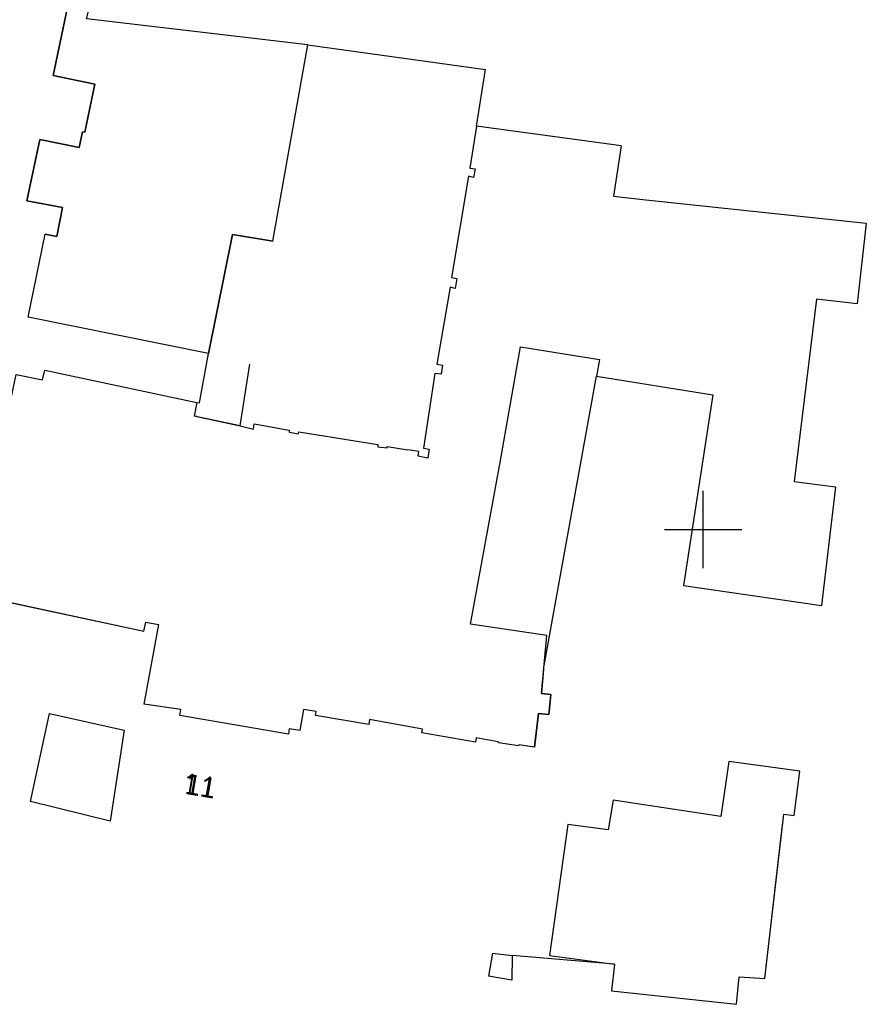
# Model space of a CAD drawing. Header units: millimetres. Extents: x 135944 to 142000, y 454200 to 456692.
# Tile 98 of 185: x 136865 to 136908, y 456275 to 456326. Entities that reach past the tile are written whole.
import ezdxf
from ezdxf.enums import TextEntityAlignment as Align

# ---------------------------------------------------------------- set-up
doc = ezdxf.new("R2010")
doc.units = ezdxf.units.MM
doc.layers.add('TotaalGBKN2013_Bistad', color=251, linetype='Continuous')
doc.styles.add('TotaalGBKN2013X$0$GBKN binnenstad 2009$0$Standard', font='txt')
doc.styles.add('TotaalGBKN2013X$0$GBKN binnenstad 2009$0$TXT', font='txt.shx')

msp = doc.modelspace()

# ---------------------------------------------------------------- linework, layer by layer
at = {"layer": 'TotaalGBKN2013_Bistad'}
for p, q in [((136867.121, 456326.918), (136866.401, 456323.47)), ((136879.56, 456325.063), (136868.126, 456326.407)), ((136877.758, 456314.911), (136879.56, 456325.063)), ((136879.56, 456325.063), (136888.751, 456323.782)), ((136888.286, 456320.846), (136888.751, 456323.782)), ((136866.401, 456323.47), (136868.554, 456323.02)), ((136868.554, 456323.02), (136868.037, 456320.541)), ((136888.286, 456320.846), (136887.937, 456318.687)), ((136888.286, 456320.846), (136887.937, 456318.687)), ((136895.754, 456319.836), (136888.286, 456320.846)), ((136895.754, 456319.836), (136888.286, 456320.846)), ((136895.754, 456319.836), (136888.286, 456320.846)), ((136867.918, 456320.566), (136867.746, 456319.743)), ((136868.037, 456320.541), (136867.918, 456320.566)), ((136865.7, 456320.17), (136865.037, 456316.995)), ((136867.746, 456319.743), (136865.7, 456320.17)), ((136895.754, 456319.836), (136895.365, 456317.232)), ((136895.754, 456319.836), (136895.365, 456317.232)), ((136887.937, 456318.687), (136888.209, 456318.643)), ((136887.937, 456318.687), (136888.209, 456318.643)), ((136887.871, 456318.269), (136886.981, 456313.021)), ((136887.871, 456318.269), (136886.981, 456313.021)), ((136888.123, 456318.2), (136887.871, 456318.269)), ((136888.123, 456318.2), (136887.871, 456318.269)), ((136888.209, 456318.643), (136888.123, 456318.2)), ((136888.209, 456318.643), (136888.123, 456318.2)), ((136895.365, 456317.232), (136896.881, 456317.059)), ((136895.365, 456317.232), (136896.881, 456317.059)), ((136865.037, 456316.995), (136866.876, 456316.652)), ((136866.876, 456316.652), (136866.579, 456315.153)), ((136896.881, 456317.059), (136908.432, 456315.835)), ((136896.881, 456317.059), (136908.432, 456315.835)), ((136908.432, 456315.835), (136907.964, 456311.665)), ((136908.432, 456315.835), (136907.964, 456311.665)), ((136865.108, 456310.984), (136865.984, 456315.26)), ((136866.579, 456315.153), (136865.984, 456315.26)), ((136875.668, 456315.247), (136874.429, 456309.091)), ((136877.758, 456314.911), (136875.668, 456315.247)), ((136886.981, 456313.021), (136887.266, 456312.977)), ((136886.981, 456313.021), (136887.266, 456312.977)), ((136887.266, 456312.977), (136887.179, 456312.464)), ((136887.266, 456312.977), (136887.179, 456312.464)), ((136886.92, 456312.527), (136886.234, 456308.539)), ((136886.92, 456312.527), (136886.234, 456308.539)), ((136887.179, 456312.464), (136886.92, 456312.527)), ((136887.179, 456312.464), (136886.92, 456312.527)), ((136905.849, 456311.899), (136904.701, 456302.483)), ((136905.849, 456311.899), (136904.701, 456302.483)), ((136907.964, 456311.665), (136905.849, 456311.899)), ((136907.964, 456311.665), (136905.849, 456311.899)), ((136874.429, 456309.091), (136865.108, 456310.984)), ((136873.956, 456306.539), (136874.429, 456309.091)), ((136889.485, 456303.384), (136890.555, 456309.442)), ((136889.485, 456303.384), (136890.555, 456309.442)), ((136890.555, 456309.442), (136894.641, 456308.786)), ((136890.555, 456309.442), (136894.641, 456308.786)), ((136876.058, 456305.354), (136876.559, 456308.54)), ((136886.234, 456308.539), (136886.525, 456308.495)), ((136886.234, 456308.539), (136886.525, 456308.495)), ((136886.525, 456308.495), (136886.46, 456308.034)), ((136886.525, 456308.495), (136886.46, 456308.034)), ((136894.641, 456308.786), (136894.483, 456307.919)), ((136894.641, 456308.786), (136894.483, 456307.919)), ((136864.481, 456308.018), (136865.846, 456307.742)), ((136865.846, 456307.742), (136865.971, 456308.228)), ((136865.971, 456308.228), (136873.823, 456306.567)), ((136865.971, 456308.228), (136873.823, 456306.567)), ((136886.129, 456308.065), (136885.537, 456304.195)), ((136886.129, 456308.065), (136885.537, 456304.195)), ((136886.46, 456308.034), (136886.129, 456308.065)), ((136886.46, 456308.034), (136886.129, 456308.065)), ((136891.753, 456292.773), (136894.483, 456307.919)), ((136894.483, 456307.919), (136900.492, 456306.964)), ((136894.483, 456307.919), (136900.492, 456306.964)), ((136900.492, 456306.964), (136898.979, 456297.099)), ((136900.492, 456306.964), (136898.979, 456297.099)), ((136873.823, 456306.567), (136873.687, 456305.862)), ((136873.823, 456306.567), (136873.687, 456305.862)), ((136873.823, 456306.567), (136873.956, 456306.539)), ((136873.825, 456305.832), (136873.687, 456305.862)), ((136876.058, 456305.352), (136873.687, 456305.862)), ((136876.749, 456305.189), (136876.782, 456305.455)), ((136876.782, 456305.455), (136878.603, 456305.135)), ((136876.058, 456305.352), (136876.749, 456305.189)), ((136878.603, 456305.135), (136878.591, 456305.027)), ((136878.591, 456305.027), (136879.075, 456304.948)), ((136879.075, 456304.948), (136879.09, 456305.047)), ((136879.09, 456305.047), (136883.178, 456304.385)), ((136883.178, 456304.385), (136883.178, 456304.28)), ((136883.178, 456304.28), (136883.658, 456304.226)), ((136883.658, 456304.226), (136883.656, 456304.294)), ((136883.656, 456304.294), (136884.735, 456304.124)), ((136883.658, 456304.226), (136883.656, 456304.294)), ((136883.656, 456304.294), (136884.735, 456304.124)), ((136885.302, 456304.035), (136884.735, 456304.124)), ((136885.302, 456304.035), (136884.735, 456304.124)), ((136885.268, 456303.795), (136885.302, 456304.035)), ((136885.268, 456303.795), (136885.302, 456304.035)), ((136885.537, 456304.195), (136885.834, 456304.15)), ((136885.537, 456304.195), (136885.834, 456304.15)), ((136885.834, 456304.15), (136885.76, 456303.69)), ((136885.834, 456304.15), (136885.76, 456303.69)), ((136885.76, 456303.69), (136885.268, 456303.795)), ((136885.76, 456303.69), (136885.268, 456303.795)), ((136887.978, 456295.104), (136889.485, 456303.384)), ((136887.978, 456295.104), (136889.485, 456303.384)), ((136904.701, 456302.483), (136906.84, 456302.21)), ((136904.701, 456302.483), (136906.84, 456302.21)), ((136900, 456300), (136900, 456302)), ((136900, 456300), (136900, 456302)), ((136900, 456300), (136900, 456302)), ((136906.84, 456302.21), (136906.122, 456296.076)), ((136906.84, 456302.21), (136906.122, 456296.076)), ((136898, 456300), (136900, 456300)), ((136898, 456300), (136900, 456300)), ((136898, 456300), (136900, 456300)), ((136900, 456300), (136902, 456300)), ((136900, 456298), (136900, 456300)), ((136900, 456300), (136902, 456300)), ((136900, 456298), (136900, 456300)), ((136900, 456300), (136902, 456300)), ((136900, 456298), (136900, 456300)), ((136898.979, 456297.099), (136906.122, 456296.076)), ((136898.979, 456297.099), (136906.122, 456296.076)), ((136862.519, 456296.581), (136871.089, 456294.735)), ((136871.834, 456295.087), (136871.08, 456290.969)), ((136871.089, 456294.735), (136871.182, 456295.201)), ((136871.182, 456295.201), (136871.834, 456295.087)), ((136891.91, 456294.524), (136887.978, 456295.104)), ((136891.91, 456294.524), (136887.978, 456295.104)), ((136891.641, 456291.521), (136891.91, 456294.524)), ((136891.641, 456291.521), (136891.91, 456294.524)), ((136892.121, 456291.457), (136891.641, 456291.521)), ((136892.121, 456291.457), (136891.641, 456291.521)), ((136892.014, 456290.423), (136892.121, 456291.457)), ((136892.014, 456290.423), (136892.121, 456291.457)), ((136873.002, 456290.687), (136871.08, 456290.969)), ((136872.953, 456290.374), (136873.002, 456290.687)), ((136879.336, 456290.691), (136879.146, 456289.598)), ((136879.986, 456290.581), (136879.336, 456290.691)), ((136865.23, 456285.926), (136866.209, 456290.478)), ((136866.209, 456290.478), (136870.068, 456289.626)), ((136878.564, 456289.419), (136872.953, 456290.374)), ((136879.957, 456290.38), (136879.986, 456290.581)), ((136882.71, 456289.922), (136879.957, 456290.38)), ((136882.742, 456290.172), (136882.71, 456289.922)), ((136885.489, 456289.667), (136882.742, 456290.172)), ((136891.282, 456288.737), (136891.484, 456290.486)), ((136891.282, 456288.737), (136891.484, 456290.486)), ((136891.484, 456290.486), (136892.014, 456290.423)), ((136891.484, 456290.486), (136892.014, 456290.423)), ((136878.602, 456289.683), (136878.564, 456289.419)), ((136879.146, 456289.598), (136878.602, 456289.683)), ((136885.448, 456289.478), (136885.489, 456289.667)), ((136885.448, 456289.478), (136885.489, 456289.667)), ((136870.068, 456289.626), (136869.342, 456284.923)), ((136888.232, 456289.003), (136885.448, 456289.478)), ((136888.232, 456289.003), (136885.448, 456289.478)), ((136888.258, 456289.218), (136888.232, 456289.003)), ((136888.258, 456289.218), (136888.232, 456289.003)), ((136889.408, 456289.025), (136888.258, 456289.218)), ((136889.408, 456289.025), (136888.258, 456289.218)), ((136889.417, 456288.965), (136889.408, 456289.025)), ((136889.417, 456288.965), (136889.408, 456289.025)), ((136890.452, 456288.808), (136889.417, 456288.965)), ((136890.452, 456288.808), (136889.417, 456288.965)), ((136890.477, 456288.863), (136890.452, 456288.808)), ((136890.477, 456288.863), (136890.452, 456288.808)), ((136891.282, 456288.737), (136890.477, 456288.863)), ((136891.282, 456288.737), (136890.477, 456288.863)), ((136901.334, 456287.999), (136900.919, 456285.155)), ((136901.334, 456287.999), (136900.919, 456285.155)), ((136904.998, 456287.505), (136901.334, 456287.999)), ((136904.998, 456287.505), (136901.334, 456287.999)), ((136904.709, 456285.217), (136904.998, 456287.505)), ((136904.709, 456285.217), (136904.998, 456287.505)), ((136869.342, 456284.923), (136865.23, 456285.926)), ((136869.342, 456284.923), (136865.23, 456285.926)), ((136895.339, 456286.006), (136895.092, 456284.467)), ((136895.339, 456286.006), (136895.092, 456284.467)), ((136900.919, 456285.155), (136895.339, 456286.006)), ((136900.919, 456285.155), (136895.339, 456286.006)), ((136903.181, 456276.781), (136904.171, 456285.279)), ((136903.181, 456276.781), (136904.171, 456285.279)), ((136904.171, 456285.279), (136904.709, 456285.217)), ((136904.171, 456285.279), (136904.709, 456285.217)), ((136893.01, 456284.751), (136892.047, 456277.97)), ((136893.01, 456284.751), (136892.047, 456277.97)), ((136895.092, 456284.467), (136893.01, 456284.751)), ((136895.092, 456284.467), (136893.01, 456284.751)), ((136889.108, 456278.098), (136888.898, 456276.894)), ((136889.108, 456278.098), (136888.898, 456276.894)), ((136889.108, 456278.098), (136888.898, 456276.894)), ((136889.108, 456278.098), (136890.133, 456277.962)), ((136889.108, 456278.098), (136890.133, 456277.962)), ((136890.133, 456277.962), (136890.1, 456276.692)), ((136890.133, 456277.962), (136890.1, 456276.692)), ((136892.047, 456277.97), (136895.41, 456277.518)), ((136892.047, 456277.97), (136895.41, 456277.518)), ((136895.41, 456277.518), (136895.267, 456276.149)), ((136895.41, 456277.518), (136895.267, 456276.149)), ((136890.1, 456276.692), (136888.898, 456276.894)), ((136890.1, 456276.692), (136888.898, 456276.894)), ((136901.725, 456275.446), (136901.863, 456276.865)), ((136901.725, 456275.446), (136901.863, 456276.865)), ((136901.863, 456276.865), (136903.181, 456276.781)), ((136901.863, 456276.865), (136903.181, 456276.781)), ((136895.267, 456276.149), (136901.725, 456275.446)), ((136895.267, 456276.149), (136901.725, 456275.446))]:
    msp.add_line(p, q, dxfattribs=at)
for points in [[(136879.56, 456325.063), (136868.126, 456326.407), (136869.118, 456330.384), (136867.541, 456330.756)], [(136865.037, 456316.995), (136865.7, 456320.17), (136867.746, 456319.743), (136867.918, 456320.566), (136868.037, 456320.541), (136868.554, 456323.02), (136866.401, 456323.47), (136867.121, 456326.918), (136866.039, 456327.145)], [(136874.429, 456309.091), (136875.668, 456315.247), (136877.758, 456314.911), (136879.56, 456325.063)], [(136888.286, 456320.846), (136887.937, 456318.687), (136888.209, 456318.643), (136888.123, 456318.2), (136887.871, 456318.269), (136886.981, 456313.021), (136887.266, 456312.977), (136887.179, 456312.464), (136886.92, 456312.527), (136886.234, 456308.539), (136886.525, 456308.495), (136886.46, 456308.034), (136886.129, 456308.065), (136885.537, 456304.195), (136885.834, 456304.15), (136885.76, 456303.69), (136885.268, 456303.795), (136885.302, 456304.035), (136884.735, 456304.124)], [(136895.754, 456319.836), (136895.365, 456317.232), (136896.881, 456317.059), (136908.432, 456315.835)], [(136874.429, 456309.091), (136865.108, 456310.984), (136865.984, 456315.26), (136866.579, 456315.153), (136866.876, 456316.652), (136865.037, 456316.995)], [(136908.432, 456315.835), (136907.964, 456311.665), (136905.849, 456311.899), (136904.701, 456302.483), (136906.84, 456302.21), (136906.122, 456296.076)], [(136863.027, 456301.114), (136864.481, 456308.018), (136865.846, 456307.742), (136865.971, 456308.228)], [(136894.483, 456307.919), (136900.492, 456306.964), (136898.979, 456297.099), (136906.122, 456296.076)], [(136873.825, 456305.832), (136876.058, 456305.352), (136876.749, 456305.189), (136876.782, 456305.455), (136878.603, 456305.135), (136878.591, 456305.027), (136879.075, 456304.948), (136879.09, 456305.047), (136883.178, 456304.385), (136883.178, 456304.28), (136883.658, 456304.226), (136883.656, 456304.294), (136884.735, 456304.124)], [(136851.008, 456299.127), (136862.519, 456296.581), (136871.089, 456294.735), (136871.182, 456295.201), (136871.834, 456295.087), (136871.08, 456290.969)], [(136891.753, 456292.773), (136891.641, 456291.521), (136892.121, 456291.457), (136892.014, 456290.423), (136891.484, 456290.486), (136891.282, 456288.737), (136891.033, 456288.776)], [(136891.033, 456288.776), (136890.477, 456288.863), (136890.452, 456288.808), (136889.417, 456288.965), (136889.408, 456289.025), (136888.258, 456289.218), (136888.232, 456289.003), (136885.448, 456289.478), (136885.489, 456289.667), (136882.742, 456290.172), (136882.71, 456289.922), (136879.957, 456290.38), (136879.986, 456290.581), (136879.336, 456290.691), (136879.146, 456289.598), (136878.602, 456289.683), (136878.564, 456289.419), (136872.953, 456290.374), (136873.002, 456290.687), (136871.08, 456290.969)], [(136865.23, 456285.926), (136866.209, 456290.478), (136870.068, 456289.626), (136869.342, 456284.923)], [(136904.02, 456283.987), (136904.171, 456285.279), (136904.709, 456285.217), (136904.998, 456287.505), (136901.334, 456287.999), (136900.919, 456285.155), (136895.339, 456286.006)], [(136895.41, 456277.518), (136895.41, 456277.518), (136895.41, 456277.518), (136895.41, 456277.518), (136895.41, 456277.518), (136895.267, 456276.149), (136901.725, 456275.446), (136901.863, 456276.865), (136903.181, 456276.781), (136904.02, 456283.987)], [(136890.133, 456277.962), (136890.133, 456277.962), (136890.1, 456276.692), (136888.898, 456276.894)]]:
    msp.add_lwpolyline(points, dxfattribs=at)
at = {"layer": 'TotaalGBKN2013_Bistad', "flags": 128}
msp.add_lwpolyline([(136895.41, 456277.518), (136890.133, 456277.962)], dxfattribs=at)

# ---------------------------------------------------------------- texts
at = {"layer": 'TotaalGBKN2013_Bistad'}
for style in ['TotaalGBKN2013X$0$GBKN binnenstad 2009$0$TXT', 'TotaalGBKN2013X$0$GBKN binnenstad 2009$0$Standard']:
    msp.add_text('11', height=1.054, rotation=350.3449, dxfattribs=dict(at, style=style)).set_placement((136874.804, 456286.595), align=Align.MIDDLE_RIGHT)

doc.saveas('drawing.dxf')
